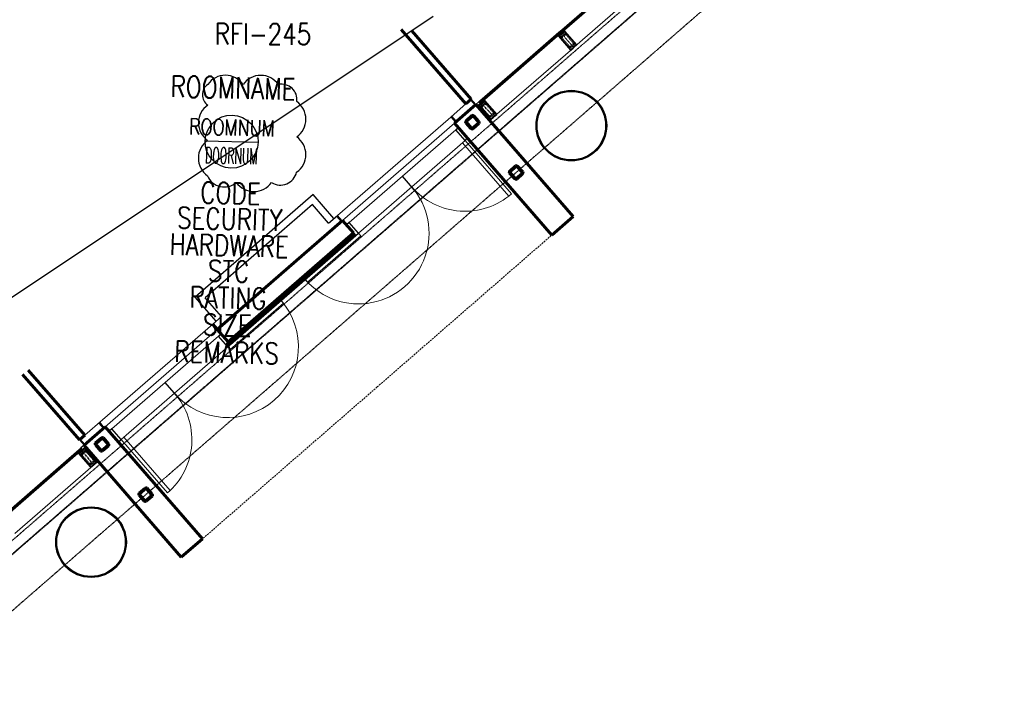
# Model space of a CAD drawing. Header units: millimetres. Extents: x 98667 to 994031, y -2704 to 533009.
# Tile 128 of 153: x 501744 to 515683, y 291599 to 301244. Entities that reach past the tile are written whole.
import ezdxf
from ezdxf.enums import TextEntityAlignment as Align

# ---------------------------------------------------------------- set-up
doc = ezdxf.new("R2010")
doc.units = ezdxf.units.MM
for name, pattern in [('AP03000E0$0$CENTER', [50.8, 31.75, -6.35, 6.35, -6.35]), ('AP03000E0$0$DASHEDX2', [38.1, 25.4, -12.7]), ('AP03000E0$0$HIDDEN', [9.525, 6.35, -3.175]), ('AP03000E0$0$HIDDENX2', [19.05, 12.7, -6.35])]:
    doc.linetypes.add(name, pattern=pattern)
doc.layers.get('Defpoints').update_dxf_attribs({"color": 251})
for name, color, linetype in [('A-COL ENCLOUSER INNER', 1, 'Continuous'), ('A-COL ENCLOUSER OUTER', 6, 'Continuous'), ('A-XREF', 7, 'Continuous')]:
    doc.layers.add(name, color=color, linetype=linetype)
doc.layers.add('A-REV 20150828_DOOR SHIFT CHANGE', color=7, linetype='Continuous', plot=False)
doc.layers.add('AP03000E0$0$A-GLAZ-FULL-OUTLINE', color=52, linetype='Continuous', plot=False)
for name, color, linetype, lineweight in [('AP03000E0$0$A-BRDG', 1, 'Continuous', 15), ('AP03000E0$0$A-BRDG-DOOR', 2, 'Continuous', 20), ('AP03000E0$0$A-BRDG-GLAZ-MULL', 3, 'Continuous', 30), ('AP03000E0$0$A-BRDG-LEVL', 1, 'Continuous', 15), ('AP03000E0$0$A-BRDG-OVHD', 2, 'AP03000E0$0$DASHEDX2', 20), ('AP03000E0$0$A-BRDG-WALL', 6, 'Continuous', 60), ('AP03000E0$0$A-BRDG-WALL-EXTR', 6, 'Continuous', 60), ('AP03000E0$0$A-BRDG-WALL-INTR', 3, 'Continuous', 30), ('AP03000E0$0$A-DETL-THIK', 6, 'Continuous', 60), ('AP03000E0$0$A-DETL-THIN', 2, 'Continuous', 15), ('AP03000E0$0$A-FLOR-EDGE', 1, 'AP03000E0$0$HIDDENX2', 15), ('AP03000E0$0$A-GLAZ-FULL-EXTR', 2, 'Continuous', 20), ('AP03000E0$0$A-GLAZ-MULL-EXTR', 3, 'Continuous', 35), ('AP03000E0$0$A-WALL-FNSH', 1, 'Continuous', 15)]:
    doc.layers.add(name, color=color, linetype=linetype, lineweight=lineweight)
doc.layers.add('AP03000E0$0$A-Slab Edge Guide', color=55, linetype='Continuous', lineweight=15, plot=False)
doc.styles.add('AP9-SW-02-TEXT$0$SOM-TEXT', font='SIMPLEX.shx', dxfattribs={"width": 0.8})
doc.styles.add('SOM-TEXT', font='SIMPLEX.shx', dxfattribs={"width": 0.8})

msp = doc.modelspace()

# ---------------------------------------------------------------- linework, layer by layer
at = {"color": 251, "linetype": 'AP03000E0$0$CENTER'}
for p, q in [((509588, 300851), (509391, 301078)), ((508455, 299867), (508258, 300093)), ((502795, 294946), (502598, 295173))]:
    msp.add_line(p, q, dxfattribs=at)
at = {"color": 251}
msp.add_line((504370, 299528, 0), (505119, 299510, 0), dxfattribs=at)
msp.add_line((504370, 299528, 0), (505119, 299510, 0), dxfattribs=at)
msp.add_ellipse((504744, 299519, 0), major_axis=(9, 375, 0), ratio=1, start_param=-1.57076, end_param=4.712425, dxfattribs=at)
msp.add_ellipse((504744, 299519, 0), major_axis=(9, 375, 0), ratio=1, start_param=-1.57076, end_param=4.712425, dxfattribs=at)
at = {"layer": 'A-COL ENCLOUSER INNER', "color": 251}
for centre, radius in [((509554, 299745), 494), ((509554, 299745), 485), ((502754, 293851), 494), ((502754, 293851), 485)]:
    msp.add_circle(centre, radius, dxfattribs=at)
at = {"layer": 'A-COL ENCLOUSER OUTER', "color": 251}
for centre in [(509554, 299745), (502754, 293851)]:
    msp.add_circle(centre, 500, dxfattribs=at)
at = {"layer": 'A-REV 20150828_DOOR SHIFT CHANGE', "color": 251}
for centre, radius, start, end in [((504656, 300153), 305, 34.8421, 144.8421), ((504656, 300153), 305, 34.8421, 144.8421), ((505156, 300152), 305, 34.8421, 144.8421), ((505156, 300152), 305, 34.8421, 144.8421), ((504509, 300182), 179, 124.8421, 234.8421), ((504509, 300182), 179, 124.8421, 234.8421), ((505453, 300115), 216, 352.4336, 102.4336), ((505453, 300115), 216, 352.4336, 102.4336), ((504580, 299785), 305, 124.8421, 234.8421), ((504580, 299785), 305, 124.8421, 234.8421), ((505491, 299837), 305, 304.8421, 54.8421), ((505491, 299837), 305, 304.8421, 54.8421), ((505490, 299337), 305, 304.8421, 54.8421), ((505490, 299337), 305, 304.8421, 54.8421), ((504578, 299285), 305, 124.8421, 234.8421), ((504578, 299285), 305, 124.8421, 234.8421), ((504639, 299132), 255, 202.1263, 312.1263), ((504639, 299132), 255, 202.1263, 312.1263), ((505436, 299138), 234, 237.3783, 347.3783), ((505436, 299138), 234, 237.3783, 347.3783), ((505061, 299117), 305, 214.8421, 324.8421), ((505061, 299117), 305, 214.8421, 324.8421)]:
    msp.add_arc(centre, radius, start, end, dxfattribs=at)
at = {"layer": 'A-XREF', "color": 251}
msp.add_line((507599, 301292, 0), (500902, 296825, 0), dxfattribs=at)
at = {"layer": 'AP03000E0$0$A-BRDG', "color": 251, "linetype": 'Continuous'}
for p, q in [((506475, 298220), (504697, 296683)), ((506486, 298207), (504709, 296670)), ((506498, 298193), (504720, 296656)), ((506439, 298177), (506432, 298171)), ((506449, 298186), (506442, 298180)), ((506459, 298195), (506452, 298189)), ((506469, 298203), (506462, 298197)), ((506470, 298181), (506464, 298175)), ((506479, 298212), (506472, 298206)), ((506481, 298190), (506474, 298184)), ((506491, 298199), (506484, 298193)), ((506279, 298039), (506272, 298033)), ((506289, 298047), (506282, 298042)), ((506299, 298056), (506292, 298050)), ((506300, 298034), (506294, 298028)), ((506309, 298065), (506302, 298059)), ((506310, 298043), (506304, 298037)), ((506319, 298073), (506312, 298068)), ((506320, 298051), (506314, 298046)), ((506329, 298082), (506322, 298076)), ((506330, 298060), (506324, 298054)), ((506339, 298091), (506332, 298085)), ((506340, 298069), (506334, 298063)), ((506349, 298099), (506342, 298094)), ((506350, 298077), (506344, 298072)), ((506359, 298108), (506352, 298102)), ((506360, 298086), (506354, 298080)), ((506369, 298117), (506362, 298111)), ((506370, 298095), (506364, 298089)), ((506379, 298125), (506372, 298120)), ((506380, 298103), (506374, 298098)), ((506389, 298134), (506382, 298128)), ((506390, 298112), (506384, 298106)), ((506399, 298143), (506392, 298137)), ((506400, 298121), (506394, 298115)), ((506409, 298151), (506402, 298146)), ((506410, 298129), (506404, 298123)), ((506419, 298160), (506412, 298154)), ((506420, 298138), (506414, 298132)), ((506429, 298169), (506422, 298163)), ((506430, 298147), (506424, 298141)), ((506440, 298155), (506434, 298149)), ((506450, 298164), (506444, 298158)), ((506460, 298173), (506454, 298167)), ((506118, 297900), (506112, 297894)), ((506128, 297909), (506122, 297903)), ((506138, 297917), (506132, 297912)), ((506140, 297895), (506133, 297890)), ((506148, 297926), (506142, 297920)), ((506150, 297904), (506143, 297898)), ((506158, 297935), (506152, 297929)), ((506160, 297913), (506153, 297907)), ((506169, 297943), (506162, 297938)), ((506170, 297921), (506163, 297916)), ((506179, 297952), (506172, 297946)), ((506180, 297930), (506173, 297924)), ((506189, 297961), (506182, 297955)), ((506190, 297939), (506183, 297933)), ((506199, 297969), (506192, 297964)), ((506200, 297947), (506193, 297942)), ((506209, 297978), (506202, 297972)), ((506210, 297956), (506203, 297950)), ((506219, 297987), (506212, 297981)), ((506220, 297965), (506213, 297959)), ((506229, 297995), (506222, 297990)), ((506230, 297973), (506223, 297968)), ((506239, 298004), (506232, 297998)), ((506240, 297982), (506233, 297976)), ((506249, 298013), (506242, 298007)), ((506250, 297991), (506243, 297985)), ((506259, 298021), (506252, 298016)), ((506260, 297999), (506253, 297994)), ((506269, 298030), (506262, 298024)), ((506270, 298008), (506264, 298002)), ((506280, 298017), (506274, 298011)), ((506290, 298025), (506284, 298020)), ((505958, 297762), (505952, 297756)), ((505968, 297770), (505962, 297764)), ((505978, 297779), (505972, 297773)), ((505980, 297757), (505973, 297751)), ((505988, 297788), (505982, 297782)), ((505990, 297766), (505983, 297760)), ((505998, 297796), (505992, 297790)), ((506000, 297774), (505993, 297768)), ((506008, 297805), (506002, 297799)), ((506010, 297783), (506003, 297777)), ((506018, 297814), (506012, 297808)), ((506020, 297792), (506013, 297786)), ((506028, 297822), (506022, 297816)), ((506030, 297800), (506023, 297794)), ((506038, 297831), (506032, 297825)), ((506040, 297809), (506033, 297803)), ((506048, 297840), (506042, 297834)), ((506050, 297818), (506043, 297812)), ((506058, 297848), (506052, 297842)), ((506060, 297826), (506053, 297820)), ((506068, 297857), (506062, 297851)), ((506070, 297835), (506063, 297829)), ((506078, 297866), (506072, 297860)), ((506080, 297844), (506073, 297838)), ((506088, 297874), (506082, 297868)), ((506090, 297852), (506083, 297846)), ((506098, 297883), (506092, 297877)), ((506100, 297861), (506093, 297855)), ((506108, 297892), (506102, 297886)), ((506110, 297869), (506103, 297864)), ((506120, 297878), (506113, 297872)), ((506130, 297887), (506123, 297881)), ((505798, 297623), (505791, 297617)), ((505808, 297632), (505801, 297626)), ((505818, 297640), (505811, 297635)), ((505820, 297618), (505813, 297613)), ((505828, 297649), (505821, 297643)), ((505830, 297627), (505823, 297621)), ((505838, 297658), (505831, 297652)), ((505840, 297636), (505833, 297630)), ((505848, 297666), (505841, 297661)), ((505850, 297644), (505843, 297639)), ((505858, 297675), (505851, 297669)), ((505860, 297653), (505853, 297647)), ((505868, 297684), (505861, 297678)), ((505870, 297662), (505863, 297656)), ((505878, 297692), (505871, 297687)), ((505880, 297670), (505873, 297665)), ((505888, 297701), (505881, 297695)), ((505890, 297679), (505883, 297673)), ((505898, 297710), (505891, 297704)), ((505900, 297688), (505893, 297682)), ((505908, 297718), (505901, 297713)), ((505910, 297696), (505903, 297691)), ((505918, 297727), (505911, 297721)), ((505920, 297705), (505913, 297699)), ((505928, 297736), (505921, 297730)), ((505930, 297714), (505923, 297708)), ((505938, 297744), (505931, 297739)), ((505940, 297722), (505933, 297717)), ((505948, 297753), (505941, 297747)), ((505950, 297731), (505943, 297725)), ((505960, 297740), (505953, 297734)), ((505970, 297748), (505963, 297742)), ((505638, 297485), (505631, 297479)), ((505648, 297493), (505641, 297487)), ((505658, 297502), (505651, 297496)), ((505659, 297480), (505653, 297474)), ((505668, 297510), (505661, 297505)), ((505669, 297488), (505663, 297483)), ((505678, 297519), (505671, 297513)), ((505679, 297497), (505673, 297491)), ((505688, 297528), (505681, 297522)), ((505689, 297506), (505683, 297500)), ((505698, 297536), (505691, 297531)), ((505699, 297514), (505693, 297509)), ((505708, 297545), (505701, 297539)), ((505709, 297523), (505703, 297517)), ((505718, 297554), (505711, 297548)), ((505719, 297532), (505713, 297526)), ((505728, 297562), (505721, 297557)), ((505729, 297540), (505723, 297535)), ((505738, 297571), (505731, 297565)), ((505739, 297549), (505733, 297543)), ((505748, 297580), (505741, 297574)), ((505749, 297558), (505743, 297552)), ((505758, 297588), (505751, 297583)), ((505759, 297566), (505753, 297561)), ((505768, 297597), (505761, 297591)), ((505769, 297575), (505763, 297569)), ((505778, 297606), (505771, 297600)), ((505779, 297584), (505773, 297578)), ((505788, 297614), (505781, 297609)), ((505789, 297592), (505783, 297587)), ((505799, 297601), (505793, 297595)), ((505809, 297610), (505803, 297604)), ((505467, 297337), (505461, 297332)), ((505477, 297346), (505471, 297340)), ((505487, 297355), (505481, 297349)), ((505497, 297363), (505491, 297357)), ((505499, 297341), (505492, 297335)), ((505507, 297372), (505501, 297366)), ((505509, 297350), (505502, 297344)), ((505518, 297381), (505511, 297375)), ((505519, 297359), (505512, 297353)), ((505528, 297389), (505521, 297383)), ((505529, 297367), (505522, 297361)), ((505531, 297345), (505524, 297339)), ((505538, 297398), (505531, 297392)), ((505539, 297376), (505532, 297370)), ((505541, 297354), (505534, 297348)), ((505548, 297407), (505541, 297401)), ((505549, 297385), (505542, 297379)), ((505551, 297363), (505544, 297357)), ((505558, 297415), (505551, 297409)), ((505559, 297393), (505552, 297387)), ((505561, 297371), (505554, 297365)), ((505568, 297424), (505561, 297418)), ((505569, 297402), (505562, 297396)), ((505571, 297380), (505564, 297374)), ((505578, 297433), (505571, 297427)), ((505579, 297411), (505572, 297405)), ((505581, 297389), (505574, 297383)), ((505588, 297441), (505581, 297435)), ((505589, 297419), (505582, 297413)), ((505591, 297397), (505584, 297391)), ((505598, 297450), (505591, 297444)), ((505599, 297428), (505592, 297422)), ((505601, 297406), (505594, 297400)), ((505608, 297459), (505601, 297453)), ((505609, 297437), (505603, 297431)), ((505611, 297415), (505604, 297409)), ((505618, 297467), (505611, 297461)), ((505619, 297445), (505613, 297439)), ((505621, 297423), (505614, 297417)), ((505628, 297476), (505621, 297470)), ((505629, 297454), (505623, 297448)), ((505631, 297432), (505624, 297426)), ((505639, 297462), (505633, 297457)), ((505641, 297440), (505634, 297435)), ((505649, 297471), (505643, 297465)), ((505651, 297449), (505644, 297443)), ((505661, 297458), (505654, 297452)), ((505671, 297466), (505664, 297461)), ((505307, 297199), (505301, 297193)), ((505317, 297207), (505311, 297202)), ((505327, 297216), (505321, 297210)), ((505337, 297225), (505331, 297219)), ((505339, 297203), (505332, 297197)), ((505347, 297233), (505341, 297228)), ((505349, 297211), (505342, 297206)), ((505357, 297242), (505351, 297236)), ((505359, 297220), (505352, 297214)), ((505360, 297198), (505354, 297192)), ((505367, 297251), (505361, 297245)), ((505369, 297229), (505362, 297223)), ((505370, 297207), (505364, 297201)), ((505377, 297259), (505371, 297254)), ((505379, 297237), (505372, 297232)), ((505380, 297215), (505374, 297210)), ((505387, 297268), (505381, 297262)), ((505389, 297246), (505382, 297240)), ((505390, 297224), (505384, 297218)), ((505397, 297277), (505391, 297271)), ((505399, 297255), (505392, 297249)), ((505400, 297233), (505394, 297227)), ((505407, 297285), (505401, 297280)), ((505409, 297263), (505402, 297258)), ((505410, 297241), (505404, 297236)), ((505417, 297294), (505411, 297288)), ((505419, 297272), (505412, 297266)), ((505420, 297250), (505414, 297244)), ((505427, 297303), (505421, 297297)), ((505429, 297281), (505422, 297275)), ((505430, 297259), (505424, 297253)), ((505437, 297311), (505431, 297306)), ((505439, 297289), (505432, 297284)), ((505440, 297267), (505434, 297262)), ((505447, 297320), (505441, 297314)), ((505449, 297298), (505442, 297292)), ((505450, 297276), (505444, 297270)), ((505457, 297329), (505451, 297323)), ((505459, 297307), (505452, 297301)), ((505460, 297285), (505454, 297279)), ((505469, 297315), (505462, 297310)), ((505471, 297293), (505464, 297287)), ((505479, 297324), (505472, 297318)), ((505481, 297302), (505474, 297296)), ((505489, 297333), (505482, 297327)), ((505491, 297311), (505484, 297305)), ((505501, 297319), (505494, 297313)), ((505511, 297328), (505504, 297322)), ((505521, 297337), (505514, 297331)), ((505147, 297060), (505140, 297054)), ((505157, 297069), (505150, 297063)), ((505167, 297078), (505160, 297072)), ((505177, 297086), (505170, 297080)), ((505179, 297064), (505172, 297058)), ((505187, 297095), (505180, 297089)), ((505189, 297073), (505182, 297067)), ((505197, 297103), (505190, 297098)), ((505199, 297081), (505192, 297076)), ((505200, 297059), (505193, 297054)), ((505207, 297112), (505200, 297106)), ((505209, 297090), (505202, 297084)), ((505210, 297068), (505203, 297062)), ((505217, 297121), (505210, 297115)), ((505219, 297099), (505212, 297093)), ((505220, 297077), (505213, 297071)), ((505227, 297129), (505220, 297124)), ((505229, 297107), (505222, 297102)), ((505230, 297085), (505223, 297080)), ((505237, 297138), (505230, 297132)), ((505239, 297116), (505232, 297110)), ((505240, 297094), (505233, 297088)), ((505247, 297147), (505240, 297141)), ((505249, 297125), (505242, 297119)), ((505250, 297103), (505243, 297097)), ((505257, 297155), (505250, 297150)), ((505259, 297133), (505252, 297128)), ((505260, 297111), (505254, 297106)), ((505267, 297164), (505260, 297158)), ((505269, 297142), (505262, 297136)), ((505270, 297120), (505264, 297114)), ((505277, 297173), (505270, 297167)), ((505279, 297151), (505272, 297145)), ((505280, 297129), (505274, 297123)), ((505287, 297181), (505280, 297176)), ((505289, 297159), (505282, 297154)), ((505290, 297137), (505284, 297132)), ((505297, 297190), (505291, 297184)), ((505299, 297168), (505292, 297162)), ((505300, 297146), (505294, 297140)), ((505309, 297177), (505302, 297171)), ((505310, 297155), (505304, 297149)), ((505319, 297185), (505312, 297180)), ((505320, 297163), (505314, 297158)), ((505329, 297194), (505322, 297188)), ((505330, 297172), (505324, 297166)), ((505340, 297181), (505334, 297175)), ((505350, 297189), (505344, 297184)), ((504987, 296922), (504980, 296916)), ((504997, 296930), (504990, 296925)), ((505007, 296939), (505000, 296933)), ((505017, 296948), (505010, 296942)), ((505018, 296926), (505012, 296920)), ((505027, 296956), (505020, 296951)), ((505028, 296934), (505022, 296928)), ((505037, 296965), (505030, 296959)), ((505038, 296943), (505032, 296937)), ((505040, 296921), (505033, 296915)), ((505047, 296974), (505040, 296968)), ((505048, 296952), (505042, 296946)), ((505050, 296930), (505043, 296924)), ((505057, 296982), (505050, 296976)), ((505058, 296960), (505052, 296954)), ((505060, 296938), (505053, 296932)), ((505067, 296991), (505060, 296985)), ((505068, 296969), (505062, 296963)), ((505070, 296947), (505063, 296941)), ((505077, 297000), (505070, 296994)), ((505078, 296978), (505072, 296972)), ((505080, 296956), (505073, 296950)), ((505087, 297008), (505080, 297002)), ((505088, 296986), (505082, 296980)), ((505090, 296964), (505083, 296958)), ((505097, 297017), (505090, 297011)), ((505098, 296995), (505092, 296989)), ((505100, 296973), (505093, 296967)), ((505107, 297026), (505100, 297020)), ((505108, 297004), (505102, 296998)), ((505110, 296982), (505103, 296976)), ((505117, 297034), (505110, 297028)), ((505118, 297012), (505112, 297006)), ((505120, 296990), (505113, 296984)), ((505127, 297043), (505120, 297037)), ((505128, 297021), (505122, 297015)), ((505130, 296999), (505123, 296993)), ((505137, 297052), (505130, 297046)), ((505138, 297030), (505132, 297024)), ((505140, 297008), (505133, 297002)), ((505148, 297038), (505142, 297032)), ((505150, 297016), (505143, 297010)), ((505158, 297047), (505152, 297041)), ((505160, 297025), (505153, 297019)), ((505169, 297055), (505162, 297050)), ((505170, 297033), (505163, 297028)), ((505180, 297042), (505173, 297036)), ((505190, 297051), (505183, 297045)), ((504826, 296783), (504820, 296777)), ((504836, 296792), (504830, 296786)), ((504846, 296800), (504840, 296795)), ((504857, 296809), (504850, 296803)), ((504858, 296787), (504851, 296781)), ((504867, 296818), (504860, 296812)), ((504868, 296796), (504861, 296790)), ((504877, 296826), (504870, 296821)), ((504878, 296804), (504871, 296799)), ((504880, 296782), (504873, 296777)), ((504887, 296835), (504880, 296829)), ((504888, 296813), (504881, 296807)), ((504890, 296791), (504883, 296785)), ((504897, 296844), (504890, 296838)), ((504898, 296822), (504891, 296816)), ((504900, 296800), (504893, 296794)), ((504907, 296852), (504900, 296847)), ((504908, 296830), (504901, 296825)), ((504910, 296808), (504903, 296803)), ((504917, 296861), (504910, 296855)), ((504918, 296839), (504911, 296833)), ((504920, 296817), (504913, 296811)), ((504927, 296870), (504920, 296864)), ((504928, 296848), (504921, 296842)), ((504930, 296826), (504923, 296820)), ((504937, 296878), (504930, 296873)), ((504938, 296856), (504931, 296851)), ((504940, 296834), (504933, 296829)), ((504947, 296887), (504940, 296881)), ((504948, 296865), (504942, 296859)), ((504950, 296843), (504943, 296837)), ((504957, 296896), (504950, 296890)), ((504958, 296874), (504952, 296868)), ((504960, 296852), (504953, 296846)), ((504967, 296904), (504960, 296899)), ((504968, 296882), (504962, 296877)), ((504970, 296860), (504963, 296855)), ((504977, 296913), (504970, 296907)), ((504978, 296891), (504972, 296885)), ((504980, 296869), (504973, 296863)), ((504988, 296900), (504982, 296894)), ((504990, 296878), (504983, 296872)), ((504998, 296908), (504992, 296903)), ((505000, 296886), (504993, 296880)), ((505008, 296917), (505002, 296911)), ((505010, 296895), (505003, 296889)), ((505020, 296904), (505013, 296898)), ((505030, 296912), (505023, 296906)), ((504706, 296679), (504703, 296676)), ((504716, 296688), (504710, 296682)), ((504718, 296666), (504714, 296663)), ((504726, 296696), (504720, 296691)), ((504728, 296674), (504721, 296669)), ((504729, 296652), (504726, 296650)), ((504736, 296705), (504730, 296699)), ((504738, 296683), (504731, 296677)), ((504739, 296661), (504733, 296655)), ((504746, 296714), (504740, 296708)), ((504748, 296692), (504741, 296686)), ((504749, 296670), (504743, 296664)), ((504756, 296722), (504750, 296717)), ((504758, 296700), (504751, 296695)), ((504759, 296678), (504753, 296673)), ((504766, 296731), (504760, 296725)), ((504768, 296709), (504761, 296703)), ((504769, 296687), (504763, 296681)), ((504776, 296740), (504770, 296734)), ((504778, 296718), (504771, 296712)), ((504779, 296696), (504773, 296690)), ((504786, 296748), (504780, 296743)), ((504788, 296726), (504781, 296721)), ((504789, 296704), (504783, 296699)), ((504796, 296757), (504790, 296751)), ((504798, 296735), (504791, 296729)), ((504799, 296713), (504793, 296707)), ((504806, 296766), (504800, 296760)), ((504808, 296744), (504801, 296738)), ((504809, 296722), (504803, 296716)), ((504816, 296774), (504810, 296769)), ((504818, 296752), (504811, 296747)), ((504820, 296730), (504813, 296725)), ((504828, 296761), (504821, 296755)), ((504830, 296739), (504823, 296733)), ((504838, 296770), (504831, 296764)), ((504840, 296748), (504833, 296742)), ((504848, 296778), (504841, 296773)), ((504850, 296756), (504843, 296751)), ((504860, 296765), (504853, 296759)), ((504870, 296774), (504863, 296768))]:
    msp.add_line(p, q, dxfattribs=at)
at = {"layer": 'AP03000E0$0$A-BRDG-DOOR', "color": 251}
for p, q in [((507163, 299029), (507918, 299685)), ((507918, 299685), (508049, 299534)), ((508049, 299534), (507294, 298878)), ((508011, 299501), (508049, 299534)), ((508667, 298746), (508011, 299501)), ((508049, 299534), (508705, 298779)), ((507163, 299029), (506408, 298373)), ((507125, 298996), (507163, 299029)), ((506540, 298222), (507294, 298878)), ((508705, 298779), (508667, 298746)), ((506408, 298373), (506540, 298222)), ((506540, 298222), (505785, 297565)), ((505817, 297528), (506572, 298184)), ((506572, 298184), (506540, 298222)), ((505785, 297565), (505817, 297528)), ((504690, 296614), (505445, 297270)), ((505478, 297233), (504723, 296577)), ((505445, 297270), (505478, 297233)), ((503805, 296109), (504559, 296765)), ((504559, 296765), (504690, 296614)), ((504690, 296614), (503936, 295958)), ((504723, 296577), (504690, 296614)), ((503805, 296109), (503050, 295453)), ((503842, 296142), (503805, 296109)), ((503181, 295302), (503936, 295958)), ((503050, 295453), (503181, 295302)), ((503219, 295335), (503181, 295302)), ((503181, 295302), (503837, 294547)), ((503875, 294580), (503219, 295335)), ((503837, 294547), (503875, 294580))]:
    msp.add_line(p, q, dxfattribs=at)
for centre, start, end in [((506540, 298222), 220.9998, 40.9998), ((508049, 299534), 220.9984, 311.0004), ((504690, 296614), 221.0002, 41.0002), ((503181, 295302), 310.9996, 41.0016)]:
    msp.add_arc(centre, 1000, start, end, dxfattribs=at)
at = {"layer": 'AP03000E0$0$A-BRDG-GLAZ-MULL', "color": 251}
for p, q in [((507918, 299685), (507955, 299717)), ((507955, 299717), (508087, 299567)), ((508049, 299534), (507918, 299685)), ((508087, 299567), (508049, 299534)), ((506408, 298373), (506371, 298340)), ((506371, 298340), (506502, 298189)), ((506540, 298222), (506408, 298373)), ((506502, 298189), (506540, 298222)), ((504559, 296765), (504597, 296798)), ((504597, 296798), (504728, 296647)), ((504690, 296614), (504559, 296765)), ((504728, 296647), (504690, 296614)), ((503050, 295453), (503012, 295420)), ((503012, 295420), (503143, 295269)), ((503181, 295302), (503050, 295453)), ((503143, 295269), (503181, 295302))]:
    msp.add_line(p, q, dxfattribs=at)
at = {"layer": 'AP03000E0$0$A-BRDG-LEVL', "color": 251}
for p, q in [((507808, 299834), (508061, 300054)), ((508190, 300034), (508125, 300110)), ((508194, 300037), (508128, 300113)), ((508198, 300041), (508132, 300116)), ((508202, 300044), (508136, 300120)), ((507915, 299795), (507849, 299870)), ((507919, 299798), (507853, 299874)), ((507922, 299801), (507857, 299877)), ((507926, 299805), (507861, 299880)), ((506241, 298473), (507808, 299834)), ((506315, 298404), (507900, 299782)), ((506230, 298463), (506296, 298388)), ((506234, 298466), (506300, 298391)), ((506238, 298470), (506304, 298394)), ((506242, 298473), (506307, 298397)), ((504476, 296938), (502917, 295583)), ((504475, 296937), (504541, 296862)), ((504479, 296941), (504545, 296865)), ((504483, 296944), (504549, 296868)), ((504487, 296947), (504552, 296872)), ((504541, 296862), (502956, 295484)), ((502917, 295583), (502664, 295363)), ((502930, 295461), (502864, 295537)), ((502934, 295465), (502868, 295540)), ((502938, 295468), (502872, 295544)), ((502941, 295471), (502876, 295547)), ((502655, 295222), (502589, 295297)), ((502658, 295225), (502593, 295301)), ((502662, 295229), (502596, 295304)), ((502666, 295232), (502600, 295307))]:
    msp.add_line(p, q, dxfattribs=at)
at = {"layer": 'AP03000E0$0$A-BRDG-OVHD', "color": 251}
for q in [(509542, 298427), (504070, 293670)]:
    msp.add_line((506806, 296048), q, dxfattribs=at)
at = {"layer": 'AP03000E0$0$A-BRDG-WALL', "color": 251}
for p, q in [((504541, 296862), (506315, 298404)), ((506315, 298404), (506470, 298226)), ((506470, 298226), (504696, 296684)), ((504696, 296684), (504541, 296862))]:
    msp.add_line(p, q, dxfattribs=at)
at = {"layer": 'AP03000E0$0$A-BRDG-WALL-EXTR', "color": 251}
for p, q in [((508061, 300054), (507144, 301108)), ((507294, 301088), (508136, 300120)), ((508136, 300120), (508061, 300054)), ((501783, 296225), (502589, 295297)), ((502664, 295363), (501862, 296286)), ((502589, 295297), (502664, 295363))]:
    msp.add_line(p, q, dxfattribs=at)
at = {"layer": 'AP03000E0$0$A-BRDG-WALL-INTR', "color": 251}
for p, q in [((508202, 300044), (508245, 300082)), ((508264, 300059), (508221, 300021)), ((508245, 300082), (508264, 300059)), ((508404, 299842), (508389, 299829)), ((505898, 298770), (504229, 297320)), ((506193, 298430), (505898, 298770)), ((505888, 298629), (504370, 297310)), ((506117, 298365), (505888, 298629)), ((506117, 298364), (506241, 298473)), ((506470, 298226), (504696, 296684)), ((504728, 296647), (506502, 298189)), ((506502, 298189), (506470, 298226)), ((504524, 296980), (504229, 297320)), ((504600, 297046), (504370, 297310)), ((504600, 297046), (504476, 296938)), ((504696, 296684), (504728, 296647)), ((502655, 295222), (502611, 295185)), ((502611, 295185), (502631, 295162)), ((502631, 295162), (502674, 295199)), ((502808, 295017), (502822, 295030)), ((502827, 294994), (502841, 295007))]:
    msp.add_line(p, q, dxfattribs=at)
at = {"layer": 'AP03000E0$0$A-DETL-THIK', "color": 251}
for p, q in [((507900, 299782), (508202, 300044)), ((508202, 300044), (509579, 298459)), ((508063, 299815), (508146, 299887)), ((508070, 299807), (508153, 299879)), ((508167, 299878), (508239, 299795)), ((508174, 299885), (508246, 299802)), ((509277, 298197), (507900, 299782)), ((508133, 299704), (508061, 299787)), ((508141, 299710), (508069, 299793)), ((508238, 299781), (508155, 299709)), ((508244, 299774), (508161, 299702)), ((508682, 299103), (508765, 299175)), ((508688, 299096), (508771, 299168)), ((508785, 299167), (508857, 299084)), ((508793, 299173), (508865, 299090)), ((508752, 298992), (508680, 299075)), ((508759, 298998), (508687, 299082)), ((508857, 299070), (508773, 298997)), ((508863, 299062), (508780, 298990)), ((509579, 298459), (509277, 298197)), ((502956, 295484), (502655, 295222)), ((504334, 293900), (502956, 295484)), ((502901, 295327), (502818, 295255)), ((502907, 295320), (502824, 295248)), ((502994, 295236), (502921, 295319)), ((503001, 295242), (502929, 295325)), ((502655, 295222), (504032, 293637)), ((502816, 295227), (502888, 295144)), ((502823, 295234), (502895, 295151)), ((502910, 295150), (502993, 295222)), ((502916, 295142), (502999, 295214)), ((503519, 294616), (503436, 294544)), ((503526, 294608), (503443, 294536)), ((503612, 294524), (503540, 294607)), ((503620, 294531), (503548, 294614)), ((503434, 294515), (503507, 294432)), ((503442, 294522), (503514, 294439)), ((503528, 294438), (503611, 294510)), ((503535, 294430), (503618, 294503)), ((504032, 293637), (504334, 293900))]:
    msp.add_line(p, q, dxfattribs=at)
for centre, radius, start, end in [((508159, 299872), 20, 41, 131), ((508159, 299872), 10, 41, 131), ((508076, 299800), 20, 131, 221), ((508076, 299800), 10, 131, 221), ((508148, 299717), 10, 221, 311), ((508231, 299789), 10, 311, 41), ((508231, 299789), 20, 311, 41), ((508148, 299717), 20, 221, 311), ((508778, 299160), 20, 41, 131), ((508778, 299160), 10, 41, 131), ((508695, 299088), 20, 131, 221), ((508695, 299088), 10, 131, 221), ((508850, 299077), 10, 311, 41), ((508850, 299077), 20, 311, 41), ((508767, 299005), 20, 221, 311), ((508767, 299005), 10, 221, 311), ((502831, 295240), 20, 131, 221), ((502831, 295240), 10, 131, 221), ((502914, 295312), 20, 41, 131), ((502914, 295312), 10, 41, 131), ((502903, 295157), 20, 221, 311), ((502903, 295157), 10, 221, 311), ((502986, 295229), 10, 311, 41), ((502986, 295229), 20, 311, 41), ((503533, 294601), 20, 41, 131), ((503533, 294601), 10, 41, 131), ((503450, 294528), 20, 131, 221), ((503450, 294528), 10, 131, 221), ((503522, 294445), 20, 221, 311), ((503522, 294445), 10, 221, 311), ((503605, 294518), 10, 311, 41), ((503605, 294518), 20, 311, 41)]:
    msp.add_arc(centre, radius, start, end, dxfattribs=at)
at = {"layer": 'AP03000E0$0$A-DETL-THIN', "color": 251, "linetype": 'Continuous'}
for p, q in [((508106, 299852), (508110, 299842)), ((508111, 299857), (508115, 299847)), ((508121, 299866), (508125, 299856)), ((508126, 299870), (508130, 299860)), ((508137, 299879), (508140, 299869)), ((508142, 299883), (508146, 299873)), ((508153, 299891), (508156, 299881)), ((508159, 299892), (508163, 299881)), ((508176, 299883), (508186, 299856)), ((508188, 299870), (508198, 299843)), ((508060, 299812), (508076, 299769)), ((508065, 299817), (508069, 299807)), ((508075, 299826), (508079, 299816)), ((508078, 299782), (508088, 299755)), ((508080, 299830), (508084, 299820)), ((508091, 299839), (508094, 299829)), ((508096, 299843), (508100, 299833)), ((508102, 299755), (508112, 299728)), ((508114, 299741), (508124, 299714)), ((508138, 299713), (508144, 299697)), ((508147, 299707), (508151, 299697)), ((508159, 299712), (508162, 299703)), ((508164, 299717), (508167, 299707)), ((508174, 299726), (508178, 299716)), ((508179, 299730), (508183, 299720)), ((508189, 299739), (508193, 299729)), ((508194, 299744), (508198, 299734)), ((508205, 299752), (508208, 299742)), ((508210, 299757), (508213, 299747)), ((508212, 299842), (508222, 299815)), ((508220, 299766), (508224, 299756)), ((508224, 299828), (508234, 299801)), ((508225, 299770), (508229, 299760)), ((508235, 299779), (508239, 299769)), ((508240, 299784), (508244, 299774)), ((508248, 299800), (508251, 299791)), ((508737, 299151), (508740, 299141)), ((508742, 299155), (508746, 299145)), ((508752, 299164), (508756, 299154)), ((508757, 299169), (508761, 299159)), ((508767, 299177), (508771, 299168)), ((508773, 299180), (508777, 299170)), ((508788, 299178), (508797, 299154)), ((508798, 299167), (508809, 299140)), ((508676, 299095), (508687, 299066)), ((508680, 299102), (508685, 299090)), ((508689, 299080), (508699, 299053)), ((508691, 299111), (508694, 299101)), ((508696, 299115), (508699, 299105)), ((508706, 299124), (508710, 299114)), ((508711, 299129), (508715, 299119)), ((508713, 299052), (508723, 299025)), ((508721, 299138), (508725, 299128)), ((508725, 299038), (508735, 299011)), ((508726, 299142), (508730, 299132)), ((508749, 299011), (508758, 298987)), ((508789, 299011), (508793, 299001)), ((508794, 299016), (508798, 299006)), ((508805, 299025), (508808, 299015)), ((508810, 299029), (508813, 299019)), ((508820, 299038), (508824, 299028)), ((508822, 299139), (508833, 299112)), ((508825, 299042), (508829, 299032)), ((508834, 299126), (508845, 299099)), ((508835, 299051), (508839, 299041)), ((508840, 299056), (508844, 299046)), ((508851, 299065), (508854, 299055)), ((508856, 299069), (508859, 299059)), ((508858, 299098), (508869, 299070)), ((508761, 298997), (508765, 298985)), ((508774, 298998), (508778, 298988)), ((508779, 299002), (508783, 298992)), ((502816, 295253), (502821, 295239)), ((502821, 295258), (502824, 295248)), ((502831, 295267), (502835, 295257)), ((502836, 295271), (502840, 295261)), ((502846, 295280), (502850, 295270)), ((502851, 295284), (502855, 295274)), ((502862, 295293), (502865, 295283)), ((502867, 295298), (502870, 295288)), ((502877, 295307), (502881, 295297)), ((502882, 295311), (502886, 295301)), ((502892, 295320), (502896, 295310)), ((502897, 295324), (502901, 295314)), ((502908, 295331), (502912, 295322)), ((502915, 295332), (502919, 295321)), ((502932, 295322), (502942, 295295)), ((502944, 295308), (502954, 295281)), ((502968, 295280), (502978, 295253)), ((502980, 295267), (502990, 295240)), ((502823, 295235), (502833, 295207)), ((502835, 295221), (502845, 295194)), ((502859, 295193), (502869, 295166)), ((502871, 295179), (502881, 295152)), ((502895, 295152), (502900, 295137)), ((502903, 295147), (502907, 295137)), ((502914, 295154), (502918, 295144)), ((502919, 295158), (502923, 295148)), ((502929, 295167), (502933, 295157)), ((502935, 295171), (502938, 295161)), ((502945, 295180), (502949, 295170)), ((502950, 295185), (502954, 295175)), ((502960, 295194), (502964, 295184)), ((502965, 295198), (502969, 295188)), ((502976, 295207), (502979, 295197)), ((502981, 295211), (502984, 295201)), ((502991, 295220), (502995, 295210)), ((502995, 295226), (503000, 295215)), ((503446, 294552), (503450, 294542)), ((503451, 294556), (503455, 294547)), ((503462, 294565), (503465, 294555)), ((503467, 294570), (503470, 294560)), ((503477, 294579), (503481, 294569)), ((503482, 294583), (503486, 294573)), ((503492, 294592), (503496, 294582)), ((503497, 294596), (503501, 294586)), ((503508, 294605), (503511, 294595)), ((503513, 294610), (503516, 294600)), ((503523, 294618), (503527, 294609)), ((503529, 294620), (503533, 294611)), ((503544, 294617), (503553, 294592)), ((503555, 294605), (503565, 294578)), ((503579, 294578), (503589, 294551)), ((503591, 294564), (503601, 294537)), ((503431, 294537), (503444, 294505)), ((503436, 294543), (503440, 294532)), ((503445, 294518), (503456, 294491)), ((503469, 294490), (503480, 294463)), ((503481, 294477), (503492, 294450)), ((503505, 294449), (503514, 294427)), ((503517, 294437), (503521, 294425)), ((503529, 294439), (503533, 294429)), ((503535, 294443), (503538, 294433)), ((503545, 294452), (503549, 294442)), ((503550, 294457), (503554, 294447)), ((503560, 294466), (503564, 294456)), ((503565, 294470), (503569, 294460)), ((503575, 294479), (503579, 294469)), ((503581, 294483), (503584, 294473)), ((503591, 294492), (503595, 294482)), ((503596, 294497), (503600, 294487)), ((503606, 294506), (503610, 294496)), ((503611, 294510), (503615, 294500)), ((503615, 294536), (503624, 294512))]:
    msp.add_line(p, q, dxfattribs=at)
at = {"layer": 'AP03000E0$0$A-FLOR-EDGE', "color": 251, "linetype": 'AP03000E0$0$HIDDEN'}
msp.add_line((461507, 258989), (576978, 359366), dxfattribs=at)
at = {"layer": 'AP03000E0$0$A-GLAZ-FULL-EXTR', "color": 251}
for p, q in [((509404, 301089), (510510, 302050)), ((510517, 302041), (509412, 301080)), ((509420, 301071), (510525, 302032)), ((510529, 302028), (509424, 301067)), ((509601, 300863), (510706, 301824)), ((508271, 300105), (509377, 301066)), ((509385, 301057), (508279, 300096)), ((508287, 300087), (509393, 301048)), ((509397, 301043), (508291, 300082)), ((509371, 301045), (509379, 301036)), ((509378, 301047), (509373, 301043)), ((509373, 301043), (509377, 301038)), ((509385, 301057), (509376, 301049)), ((509376, 301049), (509384, 301040)), ((509377, 301066), (509385, 301057)), ((509377, 301038), (509382, 301042)), ((509382, 301042), (509378, 301047)), ((509384, 301040), (509393, 301048)), ((509393, 301048), (509385, 301057)), ((509393, 301048), (509397, 301043)), ((509412, 301080), (509404, 301089)), ((509412, 301080), (509421, 301088)), ((509420, 301071), (509412, 301080)), ((509429, 301079), (509420, 301071)), ((509424, 301067), (509420, 301071)), ((509421, 301088), (509429, 301079)), ((509423, 301086), (509427, 301090)), ((509427, 301081), (509423, 301086)), ((509425, 301092), (509433, 301083)), ((509427, 301090), (509431, 301085)), ((509431, 301085), (509427, 301081)), ((508468, 299878), (509574, 300839)), ((508279, 300096), (508271, 300105)), ((508279, 300096), (508288, 300104)), ((508287, 300087), (508279, 300096)), ((508296, 300095), (508287, 300087)), ((508291, 300082), (508287, 300087)), ((508288, 300104), (508296, 300095)), ((508290, 300101), (508295, 300105)), ((508294, 300097), (508290, 300101)), ((508293, 300107), (508301, 300098)), ((508299, 300101), (508294, 300097)), ((508295, 300105), (508299, 300101)), ((501479, 294201), (502585, 295162)), ((502593, 295153), (501487, 294192)), ((501495, 294182), (502601, 295144)), ((502605, 295139), (501499, 294178)), ((502579, 295141), (502587, 295132)), ((502586, 295143), (502581, 295139)), ((502581, 295139), (502585, 295134)), ((502593, 295153), (502584, 295145)), ((502584, 295145), (502592, 295136)), ((502585, 295162), (502593, 295153)), ((502585, 295134), (502590, 295138)), ((502590, 295138), (502586, 295143)), ((502592, 295136), (502601, 295144)), ((502601, 295144), (502593, 295153)), ((502601, 295144), (502605, 295139)), ((501676, 293974), (502782, 294935))]:
    msp.add_line(p, q, dxfattribs=at)
at = {"layer": 'AP03000E0$0$A-GLAZ-FULL-EXTR', "color": 251, "linetype": 'Continuous'}
for p, q in [((509376, 301048), (509376, 301049)), ((509377, 301050), (509391, 301050)), ((509377, 301047), (509392, 301047)), ((509379, 301045), (509379, 301052)), ((509380, 301044), (509388, 301044)), ((509381, 301053), (509388, 301053)), ((509383, 301041), (509383, 301055)), ((509383, 301041), (509385, 301041)), ((509385, 301057), (509385, 301057)), ((509386, 301042), (509386, 301056)), ((509389, 301044), (509389, 301052)), ((509392, 301047), (509392, 301049)), ((509413, 301079), (509428, 301079)), ((509414, 301077), (509415, 301083)), ((509414, 301082), (509426, 301082)), ((509416, 301076), (509425, 301076)), ((509417, 301085), (509423, 301085)), ((509418, 301073), (509418, 301085)), ((509419, 301072), (509421, 301072)), ((509421, 301072), (509421, 301088)), ((509424, 301075), (509424, 301084)), ((509427, 301078), (509427, 301081)), ((508280, 300096), (508295, 300096)), ((508280, 300095), (508280, 300096)), ((508282, 300093), (508294, 300093)), ((508283, 300099), (508292, 300099)), ((508283, 300091), (508283, 300099)), ((508285, 300090), (508291, 300090)), ((508286, 300087), (508287, 300102)), ((508287, 300102), (508289, 300102)), ((508290, 300089), (508290, 300102)), ((508293, 300092), (508293, 300098)), ((508296, 300094), (508296, 300095)), ((502585, 295144), (502601, 295144)), ((502586, 295142), (502586, 295147)), ((502587, 295147), (502598, 295147)), ((502587, 295141), (502598, 295141)), ((502589, 295139), (502589, 295149)), ((502590, 295150), (502595, 295150)), ((502590, 295138), (502594, 295138)), ((502592, 295136), (502593, 295152)), ((502596, 295139), (502596, 295150)), ((502599, 295142), (502599, 295146))]:
    msp.add_line(p, q, dxfattribs=at)
at = {"layer": 'AP03000E0$0$A-GLAZ-FULL-OUTLINE', "color": 251, "linetype": 'Continuous'}
msp.add_line((508259, 300094), (563771, 348350), dxfattribs=at)
at = {"layer": 'AP03000E0$0$A-GLAZ-MULL-EXTR', "color": 251}
for p, q in [((509386, 301034), (509365, 301016)), ((509365, 301016), (509372, 301015)), ((509404, 301043), (509372, 301015)), ((509372, 301015), (509389, 301030)), ((509372, 301015), (509375, 301011)), ((509375, 301011), (509546, 300815)), ((509378, 301013), (509408, 301039)), ((509415, 300970), (509378, 301013)), ((509385, 301073), (509381, 301070)), ((509381, 301070), (509404, 301043)), ((509411, 301043), (509385, 301073)), ((509389, 301030), (509386, 301034)), ((509400, 301086), (509396, 301083)), ((509396, 301083), (509423, 301052)), ((509423, 301060), (509400, 301086)), ((509408, 301039), (509409, 301037)), ((509409, 301037), (509441, 301065)), ((509439, 301067), (509411, 301043)), ((509546, 300819), (509415, 300970)), ((509455, 301087), (509423, 301060)), ((509423, 301052), (509426, 301056)), ((509426, 301056), (509456, 301082)), ((509435, 301076), (509456, 301094)), ((509438, 301073), (509435, 301076)), ((509455, 301087), (509438, 301073)), ((509441, 301065), (509439, 301067)), ((509456, 301094), (509455, 301087)), ((509458, 301084), (509455, 301087)), ((509456, 301082), (509494, 301039)), ((509629, 300887), (509458, 301084)), ((509494, 301039), (509625, 300888)), ((509546, 300815), (509584, 300848)), ((509578, 300847), (509546, 300819)), ((509608, 300877), (509576, 300849)), ((509576, 300849), (509578, 300847)), ((509582, 300850), (509610, 300875)), ((509584, 300848), (509582, 300850)), ((509625, 300888), (509593, 300860)), ((509593, 300860), (509595, 300858)), ((509595, 300858), (509629, 300887)), ((509610, 300875), (509608, 300877)), ((508253, 300049), (508233, 300031)), ((508233, 300031), (508240, 300031)), ((508272, 300059), (508240, 300031)), ((508240, 300031), (508257, 300046)), ((508240, 300031), (508243, 300027)), ((508243, 300027), (508414, 299831)), ((508245, 300029), (508275, 300055)), ((508283, 299986), (508245, 300029)), ((508253, 300088), (508249, 300085)), ((508249, 300085), (508272, 300059)), ((508279, 300058), (508253, 300088)), ((508257, 300046), (508253, 300049)), ((508268, 300101), (508264, 300098)), ((508264, 300098), (508290, 300068)), ((508291, 300075), (508268, 300101)), ((508275, 300055), (508277, 300053)), ((508277, 300053), (508309, 300080)), ((508307, 300082), (508279, 300058)), ((508414, 299835), (508283, 299986)), ((508290, 300068), (508294, 300071)), ((508323, 300103), (508291, 300075)), ((508294, 300071), (508324, 300097)), ((508302, 300092), (508323, 300110)), ((508306, 300088), (508302, 300092)), ((508323, 300103), (508306, 300088)), ((508309, 300080), (508307, 300082)), ((508323, 300110), (508323, 300103)), ((508326, 300099), (508323, 300103)), ((508324, 300097), (508361, 300054)), ((508497, 299903), (508326, 300099)), ((508361, 300054), (508492, 299903)), ((508414, 299831), (508451, 299864)), ((508446, 299863), (508414, 299835)), ((508475, 299892), (508444, 299865)), ((508444, 299865), (508446, 299863)), ((508449, 299866), (508477, 299890)), ((508451, 299864), (508449, 299866)), ((508492, 299903), (508461, 299876)), ((508461, 299876), (508463, 299873)), ((508463, 299873), (508497, 299903)), ((508477, 299890), (508475, 299892)), ((502593, 295129), (502572, 295111)), ((502572, 295111), (502579, 295110)), ((502611, 295138), (502579, 295110)), ((502579, 295110), (502596, 295125)), ((502579, 295110), (502583, 295107)), ((502583, 295107), (502753, 294910)), ((502585, 295109), (502615, 295134)), ((502622, 295065), (502585, 295109)), ((502592, 295168), (502588, 295165)), ((502588, 295165), (502611, 295138)), ((502618, 295138), (502592, 295168)), ((502596, 295125), (502593, 295129)), ((502607, 295181), (502604, 295178)), ((502604, 295178), (502630, 295148)), ((502630, 295155), (502607, 295181)), ((502615, 295134), (502617, 295132)), ((502617, 295132), (502648, 295160)), ((502646, 295162), (502618, 295138)), ((502662, 295182), (502630, 295155)), ((502630, 295148), (502634, 295151)), ((502634, 295151), (502663, 295177)), ((502642, 295171), (502663, 295190)), ((502645, 295168), (502642, 295171)), ((502662, 295182), (502645, 295168)), ((502648, 295160), (502646, 295162)), ((502663, 295190), (502662, 295182)), ((502666, 295179), (502662, 295182)), ((502663, 295177), (502701, 295134)), ((502836, 294982), (502666, 295179)), ((502701, 295134), (502832, 294983)), ((502753, 294915), (502622, 295065)), ((502815, 294972), (502783, 294944)), ((502789, 294945), (502817, 294970)), ((502832, 294983), (502800, 294955)), ((502802, 294953), (502836, 294982)), ((502817, 294970), (502815, 294972)), ((502753, 294910), (502791, 294943)), ((502785, 294942), (502753, 294915)), ((502783, 294944), (502785, 294942)), ((502791, 294943), (502789, 294945)), ((502800, 294955), (502802, 294953))]:
    msp.add_line(p, q, dxfattribs=at)
at = {"layer": 'AP03000E0$0$A-GLAZ-MULL-EXTR', "color": 251, "linetype": 'Continuous'}
for p, q in [((509368, 301018), (509375, 301018)), ((509368, 301016), (509368, 301018)), ((509371, 301021), (509379, 301021)), ((509371, 301015), (509371, 301021)), ((509374, 301017), (509374, 301024)), ((509375, 301024), (509382, 301024)), ((509377, 301020), (509377, 301026)), ((509378, 301027), (509386, 301027)), ((509380, 301022), (509381, 301029)), ((509382, 301031), (509389, 301030)), ((509384, 301025), (509384, 301032)), ((509386, 301034), (509386, 301034)), ((509387, 301028), (509387, 301033)), ((509436, 301075), (509441, 301075)), ((509437, 301078), (509444, 301078)), ((509438, 301073), (509438, 301079)), ((509440, 301081), (509448, 301081)), ((509441, 301075), (509441, 301082)), ((509444, 301078), (509444, 301085)), ((509444, 301084), (509452, 301084)), ((509447, 301081), (509447, 301087)), ((509448, 301087), (509455, 301087)), ((509451, 301091), (509455, 301091)), ((509451, 301083), (509451, 301090)), ((509454, 301086), (509454, 301093)), ((509455, 301094), (509456, 301094)), ((508233, 300032), (508241, 300032)), ((508233, 300031), (508233, 300032)), ((508237, 300035), (508245, 300035)), ((508237, 300031), (508237, 300035)), ((508240, 300031), (508240, 300037)), ((508241, 300038), (508248, 300038)), ((508243, 300034), (508243, 300040)), ((508244, 300041), (508252, 300041)), ((508246, 300036), (508246, 300043)), ((508248, 300045), (508255, 300045)), ((508249, 300039), (508249, 300046)), ((508252, 300048), (508255, 300048)), ((508253, 300042), (508253, 300049)), ((508256, 300045), (508256, 300047)), ((508302, 300092), (508310, 300092)), ((508304, 300091), (508304, 300093)), ((508305, 300089), (508306, 300089)), ((508306, 300095), (508314, 300095)), ((508307, 300089), (508307, 300096)), ((508310, 300098), (508317, 300098)), ((508310, 300092), (508310, 300098)), ((508313, 300101), (508321, 300101)), ((508313, 300095), (508313, 300101)), ((508316, 300097), (508316, 300104)), ((508317, 300105), (508323, 300105)), ((508319, 300100), (508319, 300107)), ((508321, 300108), (508323, 300108)), ((508323, 300103), (508323, 300110)), ((502573, 295112), (502581, 295112)), ((502574, 295111), (502574, 295113)), ((502577, 295115), (502584, 295115)), ((502578, 295110), (502578, 295115)), ((502580, 295118), (502588, 295118)), ((502581, 295112), (502581, 295118)), ((502584, 295121), (502592, 295121)), ((502584, 295114), (502584, 295121)), ((502587, 295117), (502587, 295124)), ((502588, 295124), (502595, 295124)), ((502590, 295120), (502590, 295127)), ((502591, 295127), (502594, 295127)), ((502594, 295123), (502594, 295128)), ((502642, 295172), (502650, 295172)), ((502645, 295169), (502645, 295174)), ((502645, 295168), (502646, 295168)), ((502646, 295175), (502653, 295175)), ((502648, 295170), (502648, 295176)), ((502649, 295178), (502657, 295178)), ((502651, 295173), (502651, 295179)), ((502653, 295181), (502661, 295181)), ((502654, 295175), (502654, 295182)), ((502657, 295178), (502657, 295185)), ((502657, 295184), (502662, 295184)), ((502660, 295187), (502663, 295187)), ((502660, 295181), (502660, 295187))]:
    msp.add_line(p, q, dxfattribs=at)
at = {"layer": 'AP03000E0$0$A-GLAZ-MULL-EXTR', "color": 251, "linetype": 'AP03000E0$0$HIDDENX2'}
for p, q in [((509386, 301007), (509424, 301040)), ((509399, 300992), (509386, 301007)), ((509474, 301058), (509399, 300992)), ((509514, 300860), (509415, 300973)), ((509418, 301008), (509455, 301041)), ((509424, 301040), (509461, 301073)), ((509523, 300868), (509425, 300981)), ((509426, 300999), (509464, 301032)), ((509461, 301073), (509474, 301058)), ((509481, 301031), (509580, 300917)), ((509491, 301039), (509589, 300926)), ((509579, 300900), (509541, 300867)), ((509587, 300890), (509549, 300858)), ((508253, 300023), (508291, 300056)), ((508266, 300008), (508253, 300023)), ((508342, 300073), (508266, 300008)), ((508381, 299876), (508283, 299989)), ((508285, 300024), (508323, 300057)), ((508291, 300056), (508329, 300088)), ((508391, 299884), (508292, 299997)), ((508293, 300015), (508331, 300047)), ((508329, 300088), (508342, 300073)), ((508349, 300046), (508447, 299933)), ((508358, 300054), (508457, 299941)), ((508446, 299915), (508408, 299883)), ((508454, 299906), (508416, 299873)), ((502593, 295102), (502631, 295135)), ((502682, 295153), (502606, 295087)), ((502625, 295104), (502663, 295136)), ((502631, 295135), (502668, 295168)), ((502633, 295094), (502671, 295127)), ((502668, 295168), (502682, 295153)), ((502689, 295126), (502787, 295013)), ((502698, 295134), (502796, 295021)), ((502606, 295087), (502593, 295102)), ((502721, 294955), (502622, 295068)), ((502730, 294963), (502632, 295077)), ((502786, 294995), (502748, 294962)), ((502794, 294985), (502756, 294953))]:
    msp.add_line(p, q, dxfattribs=at)
at = {"layer": 'AP03000E0$0$A-GLAZ-MULL-EXTR', "color": 251}
for centre in [(509379, 301069), (509379, 301068), (509380, 301067), (509380, 301067), (509381, 301066), (509382, 301065), (509401, 301089), (509402, 301088), (509402, 301087), (509403, 301086), (509404, 301086), (509404, 301085), (508246, 300084), (508247, 300084), (508247, 300083), (508248, 300082), (508249, 300081), (508249, 300081), (508269, 300104), (508269, 300103), (508270, 300103), (508271, 300102), (508271, 300101), (508272, 300100), (502586, 295164), (502586, 295163), (502587, 295162), (502588, 295162), (502588, 295161), (502589, 295160), (502608, 295184), (502609, 295183), (502610, 295182), (502610, 295181), (502611, 295181), (502612, 295180)]:
    msp.add_arc(centre, 2.83, 249.0607, 12.9393, dxfattribs=at)
at = {"layer": 'AP03000E0$0$A-GLAZ-MULL-EXTR', "color": 251, "linetype": 'AP03000E0$0$HIDDENX2'}
for centre, radius, start, end in [((509434, 300990), 25, 131, 221), ((509434, 300990), 12.5, 131, 221), ((509472, 301022), 25, 41, 131), ((509472, 301022), 12.5, 41, 131), ((509533, 300876), 25, 221, 311), ((509533, 300876), 12.5, 221, 311), ((509570, 300909), 12.5, 311, 41), ((509570, 300909), 25, 311, 41), ((508302, 300005), 25, 131, 221), ((508302, 300005), 12.5, 131, 221), ((508339, 300038), 25, 41, 131), ((508339, 300038), 12.5, 41, 131), ((508400, 299892), 25, 221, 311), ((508400, 299892), 12.5, 221, 311), ((508438, 299925), 12.5, 311, 41), ((508438, 299925), 25, 311, 41), ((502679, 295118), 25, 41, 131), ((502679, 295118), 12.5, 41, 131), ((502641, 295085), 25, 131, 221), ((502641, 295085), 12.5, 131, 221), ((502777, 295004), 12.5, 311, 41), ((502777, 295004), 25, 311, 41), ((502740, 294972), 25, 221, 311), ((502740, 294972), 12.5, 221, 311)]:
    msp.add_arc(centre, radius, start, end, dxfattribs=at)
at = {"layer": 'AP03000E0$0$A-Slab Edge Guide', "color": 251, "linetype": 'AP03000E0$0$HIDDEN'}
msp.add_line((461999, 258423), (577470, 358800), dxfattribs=at)
at = {"layer": 'AP03000E0$0$A-WALL-FNSH', "color": 251, "linetype": 'AP03000E0$0$HIDDEN'}
for p, q in [((461602, 258880), (577073, 359257)), ((461606, 258876), (577076, 359253))]:
    msp.add_line(p, q, dxfattribs=at)
at = {"layer": 'AP03000E0$0$A-WALL-FNSH', "color": 251}
msp.add_line((506297, 298409), (506274, 298435), dxfattribs=at)
at = {"layer": 'Defpoints', "color": 251}
for p, q in [((507387, 298771), (507163, 299029)), ((504028, 295852), (503805, 296109))]:
    msp.add_line(p, q, dxfattribs=at)

# ---------------------------------------------------------------- texts
at = {"color": 251, "style": 'AP9-SW-02-TEXT$0$SOM-TEXT', "width": 0.8, "flags": 1}
for tag, p in [('ROOMNAME', (504763, 300281, 0)), ('ROOMNAME', (504763, 300281, 0)), ('CODE', (504727, 298789, 0)), ('CODE', (504727, 298789, 0)), ('STC', (504701, 297684, 0)), ('STC', (504701, 297684, 0)), ('RATING', (504692, 297308, 0)), ('RATING', (504692, 297308, 0)), ('REMARKS', (504673, 296535, 0)), ('REMARKS', (504673, 296535, 0))]:
    msp.add_attdef(tag, text='-', height=300, rotation=358.6287, dxfattribs=at).set_placement(p, align=Align.MIDDLE_CENTER)
at = {"color": 251, "style": 'AP9-SW-02-TEXT$0$SOM-TEXT', "oblique": 360}
for tag, width, p in [('ROOMNUM', 0.8, (504749, 299719, 0)), ('ROOMNUM', 0.8, (504749, 299719, 0)), ('DOORNUM', 0.5, (504740, 299319, 0)), ('DOORNUM', 0.5, (504740, 299319, 0))]:
    msp.add_attdef(tag, text='-', height=225, rotation=358.6287, dxfattribs=dict(at, width=width)).set_placement(p, align=Align.MIDDLE_CENTER)
at = {"color": 251, "style": 'AP9-SW-02-TEXT$0$SOM-TEXT', "oblique": 360, "width": 0.8, "flags": 1}
for tag, p in [('SECURITY', (504718, 298424, 0)), ('SECURITY', (504718, 298424, 0)), ('HARDWARE', (504709, 298048, 0)), ('HARDWARE', (504709, 298048, 0)), ('SIZE', (504682, 296922, 0)), ('SIZE', (504682, 296922, 0))]:
    msp.add_attdef(tag, text='-', height=300, rotation=358.6287, dxfattribs=at).set_placement(p, align=Align.MIDDLE_CENTER)
at = {"layer": 'A-REV 20150828_DOOR SHIFT CHANGE', "color": 251, "style": 'SOM-TEXT', "width": 0.8}
msp.add_text('RFI-245', height=300, rotation=359.8421, dxfattribs=at).set_placement((504503, 300894))
msp.add_text('RFI-245', height=300, rotation=359.8421, dxfattribs=at).set_placement((504503, 300894))

doc.saveas('drawing.dxf')
